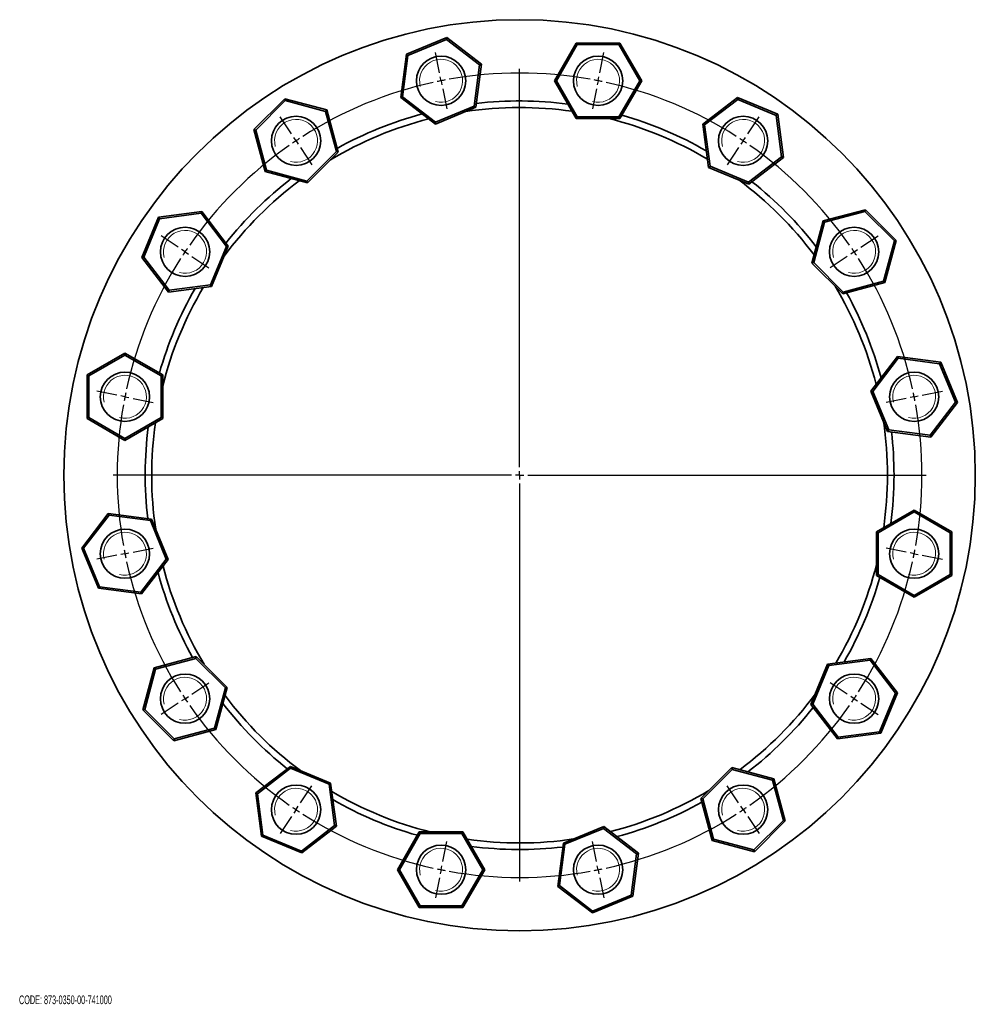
# Model space of a CAD drawing. Header units: millimetres. Extents: x -394 to 759, y 1 to 631.
# Tile 5 of 5: x 177 to 759, y 32 to 631. Entities that reach past the tile are written whole.
import ezdxf

# ---------------------------------------------------------------- set-up
doc = ezdxf.new("R2010")
doc.units = ezdxf.units.MM
doc.layers.add('NOTE', color=7, linetype='Continuous')
doc.styles.add('SLDTEXTSTYLE0', font='TXT', dxfattribs={"width": 0.605})

# ---------------------------------------------------------------- blocks, each defined once
blk = doc.blocks.new('SW_CENTERMARKSYMBOL_0')
at = {"layer": 'NOTE', "color": 0}
for p, q in [((-0.98, 4.9), (-3.41, 17.16)), ((96.57, 4.9), (99.01, 17.16)), ((47.8, -235.29), (47.8, 7.21)), ((0, 0), (-0.49, 2.45)), ((0, 0), (0.49, -2.45)), ((95.59, 0), (96.08, 2.45)), ((0.98, -4.9), (3.41, -17.16)), ((94.62, -4.9), (92.18, -17.16)), ((95.59, 0), (95.11, -2.45)), ((-91.1, -32.42), (-98.04, -22.03)), ((186.69, -32.42), (193.63, -22.03)), ((-88.32, -36.58), (-89.71, -34.5)), ((183.91, -36.58), (185.3, -34.5)), ((-88.32, -36.58), (-86.93, -38.66)), ((-85.54, -40.74), (-78.6, -51.13)), ((181.13, -40.74), (174.19, -51.13)), ((183.91, -36.58), (182.52, -38.66)), ((-160.07, -101.4), (-170.46, -94.46)), ((255.66, -101.4), (266.06, -94.46)), ((-155.91, -104.18), (-157.99, -102.79)), ((-155.91, -104.18), (-153.83, -105.57)), ((-151.76, -106.96), (-141.36, -113.9)), ((247.35, -106.96), (236.96, -113.9)), ((251.51, -104.18), (249.43, -105.57)), ((251.51, -104.18), (253.59, -102.79)), ((-197.4, -191.52), (-209.66, -189.08)), ((292.99, -191.52), (305.25, -189.08)), ((-192.5, -192.5), (-194.95, -192.01)), ((-192.5, -192.5), (-190.04, -192.98)), ((-187.59, -193.47), (-175.33, -195.91)), ((283.19, -193.47), (270.93, -195.91)), ((288.09, -192.5), (285.64, -192.98)), ((288.09, -192.5), (290.54, -192.01)), ((47.8, -240.29), (47.8, -237.79)), ((42.8, -240.29), (-199.7, -240.29)), ((47.8, -240.29), (45.3, -240.29)), ((47.8, -240.29), (47.8, -242.79)), ((47.8, -240.29), (50.3, -240.29)), ((47.8, -245.29), (47.8, -487.79)), ((52.8, -240.29), (295.3, -240.29)), ((-192.5, -288.09), (-190.04, -287.6)), ((-187.59, -287.11), (-175.33, -284.68)), ((283.19, -287.11), (270.93, -284.68)), ((288.09, -288.09), (285.64, -287.6)), ((-197.4, -289.06), (-209.66, -291.5)), ((-192.5, -288.09), (-194.95, -288.58)), ((288.09, -288.09), (290.54, -288.58)), ((292.99, -289.06), (305.25, -291.5)), ((-151.76, -373.63), (-141.36, -366.68)), ((247.35, -373.63), (236.96, -366.68)), ((-155.91, -376.41), (-157.99, -377.8)), ((-155.91, -376.41), (-153.83, -375.02)), ((251.51, -376.41), (249.43, -375.02)), ((251.51, -376.41), (253.59, -377.8)), ((-160.07, -379.18), (-170.46, -386.13)), ((255.66, -379.18), (266.06, -386.13)), ((-85.54, -439.85), (-78.6, -429.45)), ((181.13, -439.85), (174.19, -429.45)), ((-88.32, -444), (-86.93, -441.92)), ((183.91, -444), (182.52, -441.92)), ((-91.1, -448.16), (-98.04, -458.55)), ((-88.32, -444), (-89.71, -446.08)), ((183.91, -444), (185.3, -446.08)), ((186.69, -448.16), (193.63, -458.55)), ((0.98, -475.68), (3.41, -463.42)), ((94.62, -475.68), (92.18, -463.42)), ((0, -480.58), (0.49, -478.13)), ((95.59, -480.58), (95.11, -478.13)), ((-0.98, -485.49), (-3.41, -497.75)), ((0, -480.58), (-0.49, -483.04)), ((95.59, -480.58), (96.08, -483.04)), ((96.57, -485.49), (99.01, -497.75))]:
    blk.add_line(p, q, dxfattribs=at)
for start, end in [(101.25, 101.83465), (100.66535, 101.25), (79.9193, 100.0807), (78.75, 79.33465), (102.4193, 122.5807), (78.16535, 78.75), (57.4193, 77.5807), (123.16535, 123.75), (56.25, 56.83465), (124.9193, 145.0807), (123.75, 124.33465), (55.66535, 56.25), (34.9193, 55.0807), (146.25, 146.83465), (145.66535, 146.25), (33.75, 34.33465), (33.16535, 33.75), (147.4193, 167.5807), (12.4193, 32.5807), (168.16535, 168.75), (11.25, 11.83465), (169.9193, 190.0807), (168.75, 169.33465), (10.66535, 11.25), (349.9193, 10.0807), (190.66535, 191.25), (348.75, 349.33465), (191.25, 191.83465), (192.4193, 212.5807), (327.4193, 347.5807), (348.16535, 348.75), (213.16535, 213.75), (213.75, 214.33465), (325.66535, 326.25), (326.25, 326.83465), (214.9193, 235.0807), (304.9193, 325.0807), (235.66535, 236.25), (303.75, 304.33465), (236.25, 236.83465), (237.4193, 257.5807), (282.4193, 302.5807), (303.16535, 303.75), (258.16535, 258.75), (258.75, 259.33465), (259.9193, 280.0807), (280.66535, 281.25), (281.25, 281.83465)]:
    blk.add_arc((47.8, -240.29), 245, start, end, dxfattribs=at)

msp = doc.modelspace()

# ---------------------------------------------------------------- linework, layer by layer
at = {"color": 7, "linetype": 'Continuous', "lineweight": 35}
for p, q in [((412.6, 610.29), (437.14, 620.45)), ((436.99, 619.31), (413.52, 609.59)), ((436.99, 619.31), (437.14, 620.45)), ((457.14, 603.84), (436.99, 619.31)), ((437.14, 620.45), (458.21, 604.29)), ((502.71, 594.12), (515.99, 617.12)), ((516.57, 616.12), (503.86, 594.12)), ((516.57, 616.12), (515.99, 617.12)), ((515.99, 617.12), (542.55, 617.12)), ((541.97, 616.12), (516.57, 616.12)), ((541.97, 616.12), (542.55, 617.12)), ((554.67, 594.12), (541.97, 616.12)), ((542.55, 617.12), (555.83, 594.12)), ((409.14, 583.96), (412.6, 610.29)), ((413.52, 609.59), (410.2, 584.4)), ((413.52, 609.59), (412.6, 610.29)), ((453.83, 578.66), (457.14, 603.84)), ((458.21, 604.29), (454.74, 577.96)), ((458.21, 604.29), (457.14, 603.84)), ((515.99, 571.12), (502.71, 594.12)), ((503.86, 594.12), (502.71, 594.12)), ((503.86, 594.12), (516.57, 572.12)), ((541.97, 572.12), (554.67, 594.12)), ((555.83, 594.12), (542.55, 571.12)), ((555.83, 594.12), (554.67, 594.12)), ((319.7, 564.41), (338.48, 583.19)), ((338.78, 582.08), (320.82, 564.12)), ((338.78, 582.08), (338.48, 583.19)), ((338.48, 583.19), (364.14, 576.32)), ((363.32, 575.5), (338.78, 582.08)), ((410.2, 584.4), (409.14, 583.96)), ((430.21, 567.79), (409.14, 583.96)), ((410.2, 584.4), (430.36, 568.94)), ((593.05, 567.7), (614.12, 583.87)), ((614.27, 582.73), (594.12, 567.26)), ((614.27, 582.73), (614.12, 583.87)), ((614.12, 583.87), (638.66, 573.71)), ((637.74, 573), (614.27, 582.73)), ((364.14, 576.32), (363.32, 575.5)), ((364.14, 576.32), (371.01, 550.67)), ((454.74, 577.96), (430.21, 567.79)), ((430.36, 568.94), (453.83, 578.66)), ((454.74, 577.96), (453.83, 578.66)), ((369.89, 550.97), (363.32, 575.5)), ((515.99, 571.12), (516.57, 572.12)), ((542.55, 571.12), (515.99, 571.12)), ((516.57, 572.12), (541.97, 572.12)), ((542.55, 571.12), (541.97, 572.12)), ((637.74, 573), (638.66, 573.71)), ((641.06, 547.82), (637.74, 573)), ((638.66, 573.71), (642.12, 547.38)), ((326.58, 538.76), (319.7, 564.41)), ((320.82, 564.12), (319.7, 564.41)), ((320.82, 564.12), (327.39, 539.58)), ((430.21, 567.79), (430.36, 568.94)), ((594.12, 567.26), (593.05, 567.7)), ((596.52, 541.37), (593.05, 567.7)), ((594.12, 567.26), (597.43, 542.08)), ((351.93, 533), (369.89, 550.97)), ((371.01, 550.67), (352.23, 531.89)), ((371.01, 550.67), (369.89, 550.97)), ((620.9, 532.35), (641.06, 547.82)), ((642.12, 547.38), (621.05, 531.21)), ((642.12, 547.38), (641.06, 547.82)), ((596.52, 541.37), (597.43, 542.08)), ((621.05, 531.21), (596.52, 541.37)), ((597.43, 542.08), (620.9, 532.35)), ((327.39, 539.58), (326.58, 538.76)), ((352.23, 531.89), (326.58, 538.76)), ((327.39, 539.58), (351.93, 533)), ((352.23, 531.89), (351.93, 533)), ((621.05, 531.21), (620.9, 532.35)), ((251.43, 486.48), (261.59, 511.01)), ((262.3, 510.1), (252.58, 486.63)), ((261.59, 511.01), (287.92, 514.48)), ((262.3, 510.1), (261.59, 511.01)), ((287.48, 513.41), (262.3, 510.1)), ((287.92, 514.48), (287.48, 513.41)), ((302.95, 493.26), (287.48, 513.41)), ((287.92, 514.48), (304.09, 493.41)), ((666.4, 508.72), (692.06, 515.6)), ((691.76, 514.48), (667.22, 507.91)), ((691.76, 514.48), (692.06, 515.6)), ((709.72, 496.52), (691.76, 514.48)), ((692.06, 515.6), (710.83, 496.82)), ((659.53, 483.07), (666.4, 508.72)), ((667.22, 507.91), (660.64, 483.37)), ((667.22, 507.91), (666.4, 508.72)), ((293.23, 469.79), (302.95, 493.26)), ((304.09, 493.41), (293.93, 468.87)), ((304.09, 493.41), (302.95, 493.26)), ((703.14, 471.98), (709.72, 496.52)), ((710.83, 496.82), (703.96, 471.17)), ((709.72, 496.52), (710.83, 496.82)), ((252.58, 486.63), (251.43, 486.48)), ((267.6, 465.41), (251.43, 486.48)), ((252.58, 486.63), (268.04, 466.48)), ((659.53, 483.07), (660.64, 483.37)), ((678.31, 464.29), (659.53, 483.07)), ((660.64, 483.37), (678.61, 465.41)), ((293.93, 468.87), (267.6, 465.41)), ((268.04, 466.48), (293.23, 469.79)), ((293.93, 468.87), (293.23, 469.79)), ((703.96, 471.17), (678.31, 464.29)), ((678.61, 465.41), (703.14, 471.98)), ((703.96, 471.17), (703.14, 471.98)), ((268.04, 466.48), (267.6, 465.41)), ((678.31, 464.29), (678.61, 465.41)), ((218.18, 414.91), (241.18, 428.19)), ((241.18, 427.03), (219.18, 414.33)), ((241.18, 428.19), (241.18, 427.03)), ((241.18, 428.19), (264.18, 414.91)), ((263.18, 414.33), (241.18, 427.03)), ((695.43, 405.09), (711.6, 426.16)), ((712.04, 425.1), (711.6, 426.16)), ((711.6, 426.16), (737.93, 422.7)), ((712.04, 425.1), (696.58, 404.94)), ((737.23, 421.78), (712.04, 425.1)), ((737.23, 421.78), (737.93, 422.7)), ((746.95, 398.31), (737.23, 421.78)), ((737.93, 422.7), (748.09, 398.16)), ((219.18, 414.33), (218.18, 414.91)), ((218.18, 388.35), (218.18, 414.91)), ((219.18, 414.33), (219.18, 388.93)), ((264.18, 414.91), (263.18, 414.33)), ((263.18, 388.93), (263.18, 414.33)), ((264.18, 414.91), (264.18, 388.35)), ((695.43, 405.09), (696.58, 404.94)), ((705.6, 380.56), (695.43, 405.09)), ((696.58, 404.94), (706.3, 381.47)), ((731.49, 378.16), (746.95, 398.31)), ((748.09, 398.16), (731.93, 377.09)), ((746.95, 398.31), (748.09, 398.16)), ((219.18, 388.93), (218.18, 388.35)), ((241.18, 375.07), (218.18, 388.35)), ((219.18, 388.93), (241.18, 376.22)), ((241.18, 376.22), (263.18, 388.93)), ((264.18, 388.35), (241.18, 375.07)), ((264.18, 388.35), (263.18, 388.93)), ((705.6, 380.56), (706.3, 381.47)), ((731.93, 377.09), (705.6, 380.56)), ((706.3, 381.47), (731.49, 378.16)), ((731.93, 377.09), (731.49, 378.16)), ((241.18, 376.22), (241.18, 375.07)), ((214.85, 309.5), (231.02, 330.57)), ((231.02, 330.57), (231.46, 329.5)), ((231.02, 330.57), (257.35, 327.1)), ((698.76, 319.31), (721.76, 332.59)), ((721.76, 331.44), (699.76, 318.73)), ((721.76, 331.44), (721.76, 332.59)), ((721.76, 332.59), (744.76, 319.31)), ((743.76, 318.73), (721.76, 331.44)), ((231.46, 329.5), (215.99, 309.35)), ((256.64, 326.19), (231.46, 329.5)), ((257.35, 327.1), (256.64, 326.19)), ((266.36, 302.72), (256.64, 326.19)), ((257.35, 327.1), (267.51, 302.57)), ((698.76, 319.31), (699.76, 318.73)), ((698.76, 292.75), (698.76, 319.31)), ((699.76, 318.73), (699.76, 293.33)), ((743.76, 318.73), (744.76, 319.31)), ((743.76, 293.33), (743.76, 318.73)), ((744.76, 319.31), (744.76, 292.75)), ((215.99, 309.35), (214.85, 309.5)), ((225.01, 284.96), (214.85, 309.5)), ((215.99, 309.35), (225.71, 285.88)), ((250.9, 282.56), (266.36, 302.72)), ((267.51, 302.57), (251.34, 281.5)), ((267.51, 302.57), (266.36, 302.72)), ((698.76, 292.75), (699.76, 293.33)), ((721.76, 279.47), (698.76, 292.75)), ((699.76, 293.33), (721.76, 280.63)), ((721.76, 280.63), (743.76, 293.33)), ((744.76, 292.75), (721.76, 279.47)), ((743.76, 293.33), (744.76, 292.75)), ((225.71, 285.88), (225.01, 284.96)), ((251.34, 281.5), (225.01, 284.96)), ((225.71, 285.88), (250.9, 282.56)), ((250.9, 282.56), (251.34, 281.5)), ((721.76, 279.47), (721.76, 280.63)), ((258.98, 236.49), (284.63, 243.37)), ((284.34, 242.25), (259.8, 235.68)), ((284.63, 243.37), (284.34, 242.25)), ((302.3, 224.29), (284.34, 242.25)), ((284.63, 243.37), (303.41, 224.59)), ((669.01, 238.79), (695.34, 242.25)), ((694.9, 241.19), (669.72, 237.87)), ((694.9, 241.19), (695.34, 242.25)), ((710.37, 221.03), (694.9, 241.19)), ((695.34, 242.25), (711.51, 221.18)), ((252.11, 210.84), (258.98, 236.49)), ((259.8, 235.68), (253.22, 211.14)), ((258.98, 236.49), (259.8, 235.68)), ((658.85, 214.25), (669.01, 238.79)), ((669.72, 237.87), (660, 214.4)), ((669.01, 238.79), (669.72, 237.87)), ((295.72, 199.75), (302.3, 224.29)), ((303.41, 224.59), (296.54, 198.94)), ((303.41, 224.59), (302.3, 224.29)), ((700.65, 197.56), (710.37, 221.03)), ((711.51, 221.18), (701.35, 196.65)), ((710.37, 221.03), (711.51, 221.18)), ((253.22, 211.14), (252.11, 210.84)), ((270.89, 192.06), (252.11, 210.84)), ((253.22, 211.14), (271.19, 193.18)), ((658.85, 214.25), (660, 214.4)), ((675.02, 193.18), (658.85, 214.25)), ((660, 214.4), (675.46, 194.25)), ((296.54, 198.94), (270.89, 192.06)), ((271.19, 193.18), (295.72, 199.75)), ((295.72, 199.75), (296.54, 198.94)), ((271.19, 193.18), (270.89, 192.06)), ((701.35, 196.65), (675.02, 193.18)), ((675.02, 193.18), (675.46, 194.25)), ((675.46, 194.25), (700.65, 197.56)), ((700.65, 197.56), (701.35, 196.65)), ((320.82, 160.28), (341.89, 176.45)), ((342.04, 175.31), (321.89, 159.84)), ((341.89, 176.45), (342.04, 175.31)), ((341.89, 176.45), (366.43, 166.29)), ((365.51, 165.58), (342.04, 175.31)), ((591.93, 156.99), (610.71, 175.77)), ((611.01, 174.66), (593.05, 156.7)), ((610.71, 175.77), (611.01, 174.66)), ((610.71, 175.77), (636.37, 168.9)), ((635.55, 168.08), (611.01, 174.66)), ((635.55, 168.08), (636.37, 168.9)), ((642.12, 143.55), (635.55, 168.08)), ((636.37, 168.9), (643.24, 143.25)), ((366.43, 166.29), (365.51, 165.58)), ((368.83, 140.4), (365.51, 165.58)), ((366.43, 166.29), (369.89, 139.96)), ((324.29, 133.95), (320.82, 160.28)), ((320.82, 160.28), (321.89, 159.84)), ((321.89, 159.84), (325.2, 134.66)), ((591.93, 156.99), (593.05, 156.7)), ((598.81, 131.34), (591.93, 156.99)), ((593.05, 156.7), (599.62, 132.16)), ((348.67, 124.93), (368.83, 140.4)), ((369.89, 139.96), (348.82, 123.79)), ((368.83, 140.4), (369.89, 139.96)), ((508.2, 129.71), (532.73, 139.87)), ((532.58, 138.72), (509.11, 129)), ((532.73, 139.87), (532.58, 138.72)), ((552.74, 123.26), (532.58, 138.72)), ((532.73, 139.87), (553.8, 123.7)), ((624.16, 125.58), (642.12, 143.55)), ((643.24, 143.25), (624.46, 124.47)), ((642.12, 143.55), (643.24, 143.25)), ((325.2, 134.66), (324.29, 133.95)), ((348.82, 123.79), (324.29, 133.95)), ((325.2, 134.66), (348.67, 124.93)), ((407.12, 113.54), (420.4, 136.54)), ((420.97, 135.54), (408.27, 113.54)), ((420.4, 136.54), (420.97, 135.54)), ((420.4, 136.54), (446.95, 136.54)), ((446.38, 135.54), (420.97, 135.54)), ((446.95, 136.54), (446.38, 135.54)), ((459.08, 113.54), (446.38, 135.54)), ((446.95, 136.54), (460.23, 113.54)), ((598.81, 131.34), (599.62, 132.16)), ((599.62, 132.16), (624.16, 125.58)), ((504.73, 103.37), (508.2, 129.71)), ((509.11, 129), (505.8, 103.82)), ((508.2, 129.71), (509.11, 129)), ((624.46, 124.47), (598.81, 131.34)), ((348.67, 124.93), (348.82, 123.79)), ((549.42, 98.07), (552.74, 123.26)), ((553.8, 123.7), (550.34, 97.37)), ((552.74, 123.26), (553.8, 123.7)), ((624.16, 125.58), (624.46, 124.47)), ((407.12, 113.54), (408.27, 113.54)), ((420.4, 90.54), (407.12, 113.54)), ((408.27, 113.54), (420.97, 91.54)), ((446.38, 91.54), (459.08, 113.54)), ((460.23, 113.54), (446.95, 90.54)), ((459.08, 113.54), (460.23, 113.54)), ((504.73, 103.37), (505.8, 103.82)), ((525.8, 87.21), (504.73, 103.37)), ((505.8, 103.82), (525.95, 88.35)), ((550.34, 97.37), (525.8, 87.21)), ((525.95, 88.35), (549.42, 98.07)), ((549.42, 98.07), (550.34, 97.37)), ((420.97, 91.54), (420.4, 90.54)), ((446.95, 90.54), (420.4, 90.54)), ((420.97, 91.54), (446.38, 91.54)), ((446.38, 91.54), (446.95, 90.54)), ((525.95, 88.35), (525.8, 87.21))]:
    msp.add_line(p, q, dxfattribs=at)
for centre, radius in [((481.47, 353.83), 277.5), ((433.67, 594.12), 15), ((529.27, 594.12), 15), ((345.36, 557.54), 15), ((617.59, 557.54), 15), ((277.76, 489.94), 15), ((685.18, 489.94), 15), ((241.18, 401.63), 15), ((721.76, 401.63), 15), ((241.18, 306.03), 15), ((721.76, 306.03), 15), ((277.76, 217.72), 15), ((685.18, 217.72), 15), ((345.36, 150.12), 15), ((617.59, 150.12), 15), ((433.67, 113.54), 15), ((529.27, 113.54), 15)]:
    msp.add_circle(centre, radius, dxfattribs=at)
at = {"color": 7, "linetype": 'Continuous', "lineweight": 18}
for centre in [(433.67, 594.12), (529.27, 594.12), (345.36, 557.54), (617.59, 557.54), (277.76, 489.94), (685.18, 489.94), (241.18, 401.63), (721.76, 401.63), (241.18, 306.03), (721.76, 306.03), (277.76, 217.72), (685.18, 217.72), (345.36, 150.12), (617.59, 150.12), (433.67, 113.54), (529.27, 113.54)]:
    msp.add_arc(centre, 13.08, 255, 195, dxfattribs=at)
at = {"color": 7, "linetype": 'Continuous', "lineweight": 35}
for radius, start, end in [(228, 82.58164, 96.65402), (224, 81.79471, 98.44318), (224, 104.29471, 120.94318), (228, 105.08164, 119.15402), (224, 59.29471, 75.94318), (228, 60.08164, 74.15402), (228, 127.58164, 141.65402), (224, 126.79471, 143.44318), (224, 36.79471, 53.44318), (228, 37.58164, 51.65402), (224, 149.29471, 165.94318), (224, 14.29471, 30.94318), (228, 150.08164, 164.15402), (228, 15.08164, 29.15402), (224, 171.79471, 188.44318), (224, 0, 8.44318), (228, 172.58164, 186.65402), (228, 0, 6.65402), (224, 351.79471, 0), (228, 352.58164, 0), (228, 195.08164, 209.15402), (224, 194.29471, 210.94318), (224, 329.29471, 345.94318), (228, 330.08164, 344.15402), (224, 216.79471, 233.44318), (224, 306.79471, 323.44318), (228, 217.58164, 231.65402), (228, 307.58164, 321.65402), (224, 239.29471, 255.94318), (228, 240.08164, 254.15402), (224, 284.29471, 300.94318), (228, 285.08164, 299.15402), (224, 261.79471, 278.44318), (228, 262.58164, 276.65402)]:
    msp.add_arc((481.47, 353.83), radius, start, end, dxfattribs=at)

# ---------------------------------------------------------------- block references
at = {"layer": 'NOTE'}
msp.add_blockref('SW_CENTERMARKSYMBOL_0', (433.67, 594.12), dxfattribs=at)

# ---------------------------------------------------------------- texts
at = {"layer": 'NOTE', "insert": (176.66, 36.93), "char_height": 5.2917, "attachment_point": 1, "style": 'SLDTEXTSTYLE0'}
msp.add_mtext('CODE: 873-0350-00-741000', dxfattribs=at)

doc.saveas('drawing.dxf')
